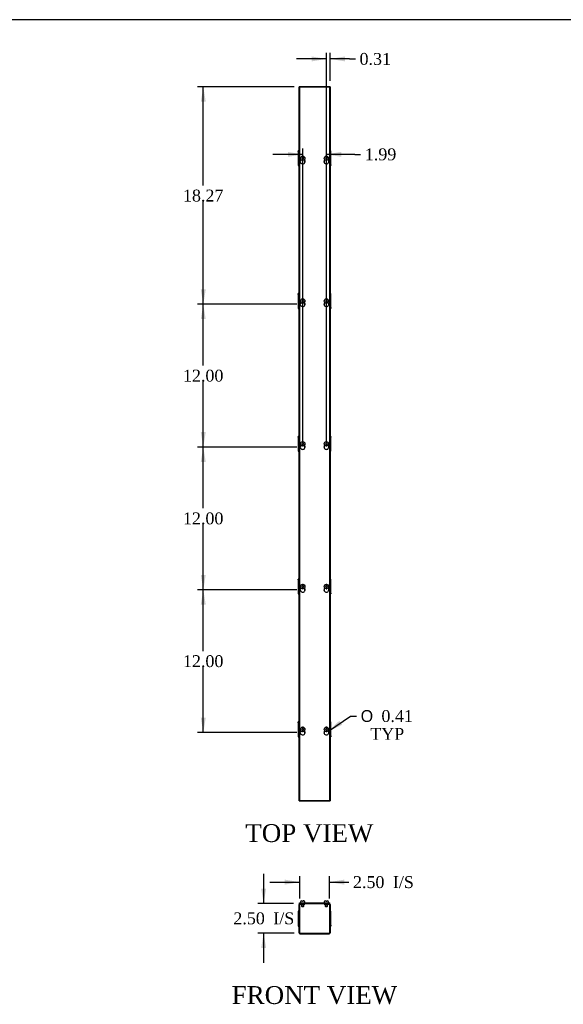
# Model space of a CAD drawing. Header units: inches. Extents: x 1 to 240, y -1 to 159.
# Tile 3 of 9: x 75 to 120, y 76 to 159. Entities that reach past the tile are written whole.
import ezdxf
from ezdxf.enums import TextEntityAlignment as Align

# ---------------------------------------------------------------- set-up
doc = ezdxf.new("R2010")
doc.units = ezdxf.units.IN
doc.header["$MEASUREMENT"] = 0
for name, color, linetype in [('COM56308-1', 7, 'Continuous'), ('COM70721-5', 7, 'Continuous'), ('Default', 7, 'Continuous'), ('SCS19515', 7, 'Continuous')]:
    doc.layers.add(name, color=color, linetype=linetype)
doc.styles.add('SEACAD_Solid_Edge_ANSI1_Symbols', font='txt')
doc.styles.add('SEACAD_Times_New_Roman', font='times.ttf')
doc.dimstyles.new('HAMMOND_(STH_-_240x160)', dxfattribs={"dimtxt": 1, "dimasz": 1.25, "dimexe": 0.5, "dimexo": 0.5, "dimgap": 0.25, "dimtad": 0, "dimtih": 1, "dimtoh": 1, "dimzin": 0, "dimdsep": 46, "dimtxsty": 'SEACAD_Times_New_Roman', "dimblk1": '_SE_FILLED', "dimblk2": '_SE_FILLED', "dimsah": 1, "dimcen": 0.5, "dimadec": 0, "dimazin": 0, "dimtfac": 0.8, "dimtofl": 0, "dimtmove": 1, "dimatfit": 3, "dimfxl": 1, "dimtolj": 1, "dimtzin": 0, "dimarcsym": 0})

# ---------------------------------------------------------------- blocks, each defined once
blk = doc.blocks.new('SE')
at = {"layer": 'COM56308-1', "color": 7, "linetype": 'Continuous'}
for p, q in [((98.088, 84.978), (100.639, 84.978)), ((98.088, 84.921), (98.088, 84.978)), ((98.088, 84.921), (98.143, 84.921)), ((98.307, 84.921), (100.421, 84.921)), ((100.585, 84.921), (100.639, 84.921)), ((100.639, 84.921), (100.639, 84.978))]:
    blk.add_line(p, q, dxfattribs=at)
at = {"layer": 'COM70721-5', "color": 7, "linetype": 'Continuous'}
for p, q in [((98.057, 82.45), (98.057, 84.835)), ((98.114, 82.45), (98.114, 84.835)), ((98.143, 84.921), (98.307, 84.921)), ((98.143, 84.864), (98.307, 84.864)), ((98.307, 84.864), (98.307, 84.921)), ((98.307, 84.864), (98.557, 84.864)), ((98.557, 84.864), (98.557, 84.921)), ((100.171, 84.921), (100.171, 84.864)), ((100.171, 84.864), (100.421, 84.864)), ((100.421, 84.921), (100.585, 84.921)), ((100.421, 84.864), (100.421, 84.921)), ((100.421, 84.864), (100.585, 84.864)), ((100.614, 84.835), (100.614, 82.45)), ((100.671, 84.835), (100.671, 82.45)), ((97.985, 84.264), (97.985, 84.202)), ((98.057, 84.264), (97.985, 84.264)), ((97.985, 84.202), (98.057, 84.202)), ((97.985, 84.202), (97.985, 84.042)), ((97.985, 84.042), (98.057, 84.042)), ((97.985, 84.042), (97.985, 84.039)), ((97.985, 84.039), (98.057, 84.039)), ((97.985, 84.039), (97.985, 83.705)), ((97.985, 83.705), (98.057, 83.705)), ((97.985, 83.705), (97.985, 83.58)), ((100.743, 84.264), (100.671, 84.264)), ((100.743, 84.202), (100.671, 84.202)), ((100.743, 84.042), (100.671, 84.042)), ((100.743, 84.039), (100.671, 84.039)), ((100.743, 83.705), (100.671, 83.705)), ((100.743, 84.202), (100.743, 84.264)), ((100.743, 84.042), (100.743, 84.202)), ((100.743, 84.039), (100.743, 84.042)), ((100.743, 83.705), (100.743, 84.039)), ((100.743, 83.58), (100.743, 83.705)), ((97.985, 83.58), (98.057, 83.58)), ((97.985, 83.58), (97.985, 83.247)), ((97.985, 83.247), (98.057, 83.247)), ((97.985, 83.247), (97.985, 83.243)), ((97.985, 83.243), (98.057, 83.243)), ((97.985, 83.243), (97.985, 83.084)), ((97.985, 83.084), (98.057, 83.084)), ((97.985, 83.084), (97.985, 83.021)), ((97.985, 83.021), (98.057, 83.021)), ((100.743, 83.58), (100.671, 83.58)), ((100.743, 83.247), (100.671, 83.247)), ((100.743, 83.243), (100.671, 83.243)), ((100.743, 83.084), (100.671, 83.084)), ((100.671, 83.021), (100.743, 83.021)), ((100.743, 83.247), (100.743, 83.58)), ((100.743, 83.243), (100.743, 83.247)), ((100.743, 83.084), (100.743, 83.243)), ((100.743, 83.084), (100.743, 83.021)), ((98.143, 82.421), (100.585, 82.421)), ((98.143, 82.364), (100.585, 82.364))]:
    blk.add_line(p, q, dxfattribs=at)
for centre, radius, start, end in [((98.143, 84.835), 0.086, 90, 180), ((98.143, 84.835), 0.029, 90, 180), ((100.585, 84.835), 0.086, 0, 90), ((100.585, 84.835), 0.029, 0, 90), ((98.143, 82.45), 0.086, 180, 270), ((98.143, 82.45), 0.029, 180, 270), ((100.585, 82.45), 0.086, 270, 0), ((100.585, 82.45), 0.029, 270, 0)]:
    blk.add_arc(centre, radius, start, end, dxfattribs=at)
at = {"layer": 'SCS19515', "color": 7, "linetype": 'Continuous'}
for p, q in [((98.182, 85.063), (98.182, 85.003)), ((98.272, 85.153), (98.339, 85.153)), ((98.274, 84.864), (98.274, 84.696)), ((98.464, 84.696), (98.274, 84.696)), ((98.274, 84.696), (98.304, 84.666)), ((98.304, 84.666), (98.434, 84.666)), ((98.339, 85.153), (98.339, 85.078)), ((98.399, 85.078), (98.339, 85.078)), ((98.467, 85.153), (98.399, 85.153)), ((98.399, 85.078), (98.399, 85.153)), ((98.434, 84.666), (98.464, 84.696)), ((98.464, 84.696), (98.464, 84.864)), ((98.557, 85.003), (98.557, 85.063)), ((100.171, 85.063), (100.171, 85.003)), ((100.261, 85.153), (100.328, 85.153)), ((100.263, 84.864), (100.263, 84.696)), ((100.453, 84.696), (100.263, 84.696)), ((100.263, 84.696), (100.293, 84.666)), ((100.293, 84.666), (100.423, 84.666)), ((100.328, 85.153), (100.328, 85.078)), ((100.388, 85.078), (100.328, 85.078)), ((100.388, 85.153), (100.456, 85.153)), ((100.388, 85.078), (100.388, 85.153)), ((100.423, 84.666), (100.453, 84.696)), ((100.453, 84.696), (100.453, 84.864)), ((100.546, 85.003), (100.546, 85.063))]:
    blk.add_line(p, q, dxfattribs=at)
for centre, radius, start, end in [((98.272, 85.063), 0.09, 90, 180), ((98.207, 85.003), 0.025, 180, 270), ((98.467, 85.063), 0.09, 0, 90), ((98.532, 85.003), 0.025, 270, 0), ((100.261, 85.063), 0.09, 90, 180), ((100.196, 85.003), 0.025, 180, 270), ((100.456, 85.063), 0.09, 0, 90), ((100.521, 85.003), 0.025, 270, 0)]:
    blk.add_arc(centre, radius, start, end, dxfattribs=at)
blk = doc.blocks.new('SE1')
at = {"layer": 'COM56308-1', "color": 7, "linetype": 'Continuous'}
for p, q in [((98.088, 153.526), (98.088, 93.589)), ((100.639, 153.526), (98.088, 153.526)), ((100.639, 93.589), (100.639, 153.526)), ((98.088, 93.589), (100.639, 93.589))]:
    blk.add_line(p, q, dxfattribs=at)
for centre in [(98.369, 147.286), (100.358, 147.286), (98.369, 135.286), (100.358, 135.286), (98.369, 123.286), (100.358, 123.286), (98.369, 111.286), (100.358, 111.286), (98.369, 99.286), (100.358, 99.286)]:
    blk.add_arc(centre, 0.203, 133.55107, 46.44893, dxfattribs=at)
at = {"layer": 'COM70721-5', "color": 7, "linetype": 'Continuous'}
for p, q in [((98.057, 93.558), (98.057, 153.558)), ((98.143, 153.558), (98.057, 153.558)), ((98.307, 153.558), (98.143, 153.558)), ((100.421, 153.558), (98.307, 153.558)), ((98.307, 153.526), (98.307, 153.558)), ((100.585, 153.558), (100.421, 153.558)), ((100.421, 153.558), (100.421, 153.526)), ((100.671, 153.558), (100.585, 153.558)), ((100.671, 153.558), (100.671, 93.558)), ((97.985, 148.117), (97.985, 148.179)), ((98.057, 148.179), (97.985, 148.179)), ((100.743, 148.179), (100.671, 148.179)), ((100.743, 148.117), (100.743, 148.179)), ((97.985, 148.117), (98.057, 148.117)), ((97.985, 148.117), (97.985, 147.957)), ((97.985, 147.957), (98.057, 147.957)), ((97.985, 147.957), (97.985, 147.954)), ((97.985, 147.954), (98.057, 147.954)), ((97.985, 147.954), (97.985, 147.62)), ((97.985, 147.62), (98.057, 147.62)), ((97.985, 147.62), (97.985, 147.495)), ((97.985, 147.495), (98.057, 147.495)), ((97.985, 147.495), (97.985, 147.162)), ((98.557, 147.208), (98.557, 147.364)), ((100.171, 147.364), (100.171, 147.208)), ((100.743, 148.117), (100.671, 148.117)), ((100.743, 147.957), (100.671, 147.957)), ((100.743, 147.954), (100.671, 147.954)), ((100.743, 147.62), (100.671, 147.62)), ((100.743, 147.495), (100.671, 147.495)), ((100.743, 147.957), (100.743, 148.117)), ((100.743, 147.954), (100.743, 147.957)), ((100.743, 147.62), (100.743, 147.954)), ((100.743, 147.495), (100.743, 147.62)), ((100.743, 147.162), (100.743, 147.495)), ((97.985, 147.162), (98.057, 147.162)), ((97.985, 147.162), (97.985, 147.158)), ((97.985, 147.158), (98.057, 147.158)), ((97.985, 147.158), (97.985, 146.999)), ((97.985, 146.999), (98.057, 146.999)), ((97.985, 146.999), (97.985, 146.936)), ((97.985, 146.936), (98.057, 146.936)), ((100.743, 147.162), (100.671, 147.162)), ((100.743, 147.158), (100.671, 147.158)), ((100.743, 146.999), (100.671, 146.999)), ((100.671, 146.936), (100.743, 146.936)), ((100.743, 147.158), (100.743, 147.162)), ((100.743, 146.999), (100.743, 147.158)), ((100.743, 146.999), (100.743, 146.936)), ((97.985, 136.117), (97.985, 136.179)), ((98.057, 136.179), (97.985, 136.179)), ((97.985, 136.117), (98.057, 136.117)), ((97.985, 136.117), (97.985, 135.957)), ((97.985, 135.957), (98.057, 135.957)), ((97.985, 135.957), (97.985, 135.954)), ((97.985, 135.954), (98.057, 135.954)), ((97.985, 135.954), (97.985, 135.62)), ((100.743, 136.179), (100.671, 136.179)), ((100.743, 136.117), (100.671, 136.117)), ((100.743, 135.957), (100.671, 135.957)), ((100.743, 135.954), (100.671, 135.954)), ((100.743, 136.117), (100.743, 136.179)), ((100.743, 135.957), (100.743, 136.117)), ((100.743, 135.954), (100.743, 135.957)), ((100.743, 135.62), (100.743, 135.954)), ((97.985, 135.62), (98.057, 135.62)), ((97.985, 135.62), (97.985, 135.495)), ((97.985, 135.495), (98.057, 135.495)), ((97.985, 135.495), (97.985, 135.162)), ((97.985, 135.162), (98.057, 135.162)), ((97.985, 135.162), (97.985, 135.158)), ((97.985, 135.158), (98.057, 135.158)), ((97.985, 135.158), (97.985, 134.999)), ((97.985, 134.999), (98.057, 134.999)), ((97.985, 134.999), (97.985, 134.936)), ((97.985, 134.936), (98.057, 134.936)), ((98.557, 135.208), (98.557, 135.364)), ((100.171, 135.364), (100.171, 135.208)), ((100.743, 135.62), (100.671, 135.62)), ((100.743, 135.495), (100.671, 135.495)), ((100.743, 135.162), (100.671, 135.162)), ((100.743, 135.158), (100.671, 135.158)), ((100.743, 134.999), (100.671, 134.999)), ((100.671, 134.936), (100.743, 134.936)), ((100.743, 135.495), (100.743, 135.62)), ((100.743, 135.162), (100.743, 135.495)), ((100.743, 135.158), (100.743, 135.162)), ((100.743, 134.999), (100.743, 135.158)), ((100.743, 134.999), (100.743, 134.936)), ((97.985, 124.117), (97.985, 124.179)), ((98.057, 124.179), (97.985, 124.179)), ((100.743, 124.179), (100.671, 124.179)), ((100.743, 124.179), (100.743, 124.117)), ((97.985, 124.117), (98.057, 124.117)), ((97.985, 124.117), (97.985, 123.957)), ((97.985, 123.957), (98.057, 123.957)), ((97.985, 123.957), (97.985, 123.954)), ((97.985, 123.954), (98.057, 123.954)), ((97.985, 123.954), (97.985, 123.62)), ((97.985, 123.62), (98.057, 123.62)), ((97.985, 123.62), (97.985, 123.495)), ((97.985, 123.495), (98.057, 123.495)), ((97.985, 123.495), (97.985, 123.162)), ((98.557, 123.208), (98.557, 123.364)), ((100.171, 123.364), (100.171, 123.208)), ((100.743, 124.117), (100.671, 124.117)), ((100.743, 123.957), (100.671, 123.957)), ((100.743, 123.954), (100.671, 123.954)), ((100.743, 123.62), (100.671, 123.62)), ((100.743, 123.495), (100.671, 123.495)), ((100.743, 123.957), (100.743, 124.117)), ((100.743, 123.954), (100.743, 123.957)), ((100.743, 123.62), (100.743, 123.954)), ((100.743, 123.495), (100.743, 123.62)), ((100.743, 123.162), (100.743, 123.495)), ((97.985, 123.162), (98.057, 123.162)), ((97.985, 123.162), (97.985, 123.158)), ((97.985, 123.158), (98.057, 123.158)), ((97.985, 123.158), (97.985, 122.999)), ((97.985, 122.999), (98.057, 122.999)), ((97.985, 122.999), (97.985, 122.936)), ((97.985, 122.936), (98.057, 122.936)), ((100.743, 123.162), (100.671, 123.162)), ((100.743, 123.158), (100.671, 123.158)), ((100.743, 122.999), (100.671, 122.999)), ((100.671, 122.936), (100.743, 122.936)), ((100.743, 123.158), (100.743, 123.162)), ((100.743, 122.999), (100.743, 123.158)), ((100.743, 122.936), (100.743, 122.999)), ((97.985, 112.117), (97.985, 112.179)), ((98.057, 112.179), (97.985, 112.179)), ((97.985, 112.117), (98.057, 112.117)), ((97.985, 112.117), (97.985, 111.957)), ((97.985, 111.957), (98.057, 111.957)), ((97.985, 111.957), (97.985, 111.954)), ((97.985, 111.954), (98.057, 111.954)), ((97.985, 111.954), (97.985, 111.62)), ((100.743, 112.179), (100.671, 112.179)), ((100.743, 112.117), (100.671, 112.117)), ((100.743, 111.957), (100.671, 111.957)), ((100.743, 111.954), (100.671, 111.954)), ((100.743, 112.117), (100.743, 112.179)), ((100.743, 111.957), (100.743, 112.117)), ((100.743, 111.954), (100.743, 111.957)), ((100.743, 111.62), (100.743, 111.954)), ((97.985, 111.62), (98.057, 111.62)), ((97.985, 111.62), (97.985, 111.495)), ((97.985, 111.495), (98.057, 111.495)), ((97.985, 111.495), (97.985, 111.162)), ((97.985, 111.162), (98.057, 111.162)), ((97.985, 111.162), (97.985, 111.158)), ((97.985, 111.158), (98.057, 111.158)), ((97.985, 111.158), (97.985, 110.999)), ((97.985, 110.999), (98.057, 110.999)), ((97.985, 110.999), (97.985, 110.936)), ((97.985, 110.936), (98.057, 110.936)), ((98.557, 111.208), (98.557, 111.364)), ((100.171, 111.364), (100.171, 111.208)), ((100.743, 111.62), (100.671, 111.62)), ((100.743, 111.495), (100.671, 111.495)), ((100.743, 111.162), (100.671, 111.162)), ((100.743, 111.158), (100.671, 111.158)), ((100.743, 110.999), (100.671, 110.999)), ((100.671, 110.936), (100.743, 110.936)), ((100.743, 111.495), (100.743, 111.62)), ((100.743, 111.162), (100.743, 111.495)), ((100.743, 111.158), (100.743, 111.162)), ((100.743, 110.999), (100.743, 111.158)), ((100.743, 110.999), (100.743, 110.936)), ((97.985, 100.117), (97.985, 100.179)), ((98.057, 100.179), (97.985, 100.179)), ((100.743, 100.179), (100.671, 100.179)), ((100.743, 100.117), (100.743, 100.179)), ((97.985, 100.117), (98.057, 100.117)), ((97.985, 100.117), (97.985, 99.957)), ((97.985, 99.957), (98.057, 99.957)), ((97.985, 99.957), (97.985, 99.954)), ((97.985, 99.954), (98.057, 99.954)), ((97.985, 99.954), (97.985, 99.62)), ((97.985, 99.62), (98.057, 99.62)), ((97.985, 99.62), (97.985, 99.495)), ((97.985, 99.495), (98.057, 99.495)), ((97.985, 99.495), (97.985, 99.162)), ((98.557, 99.208), (98.557, 99.364)), ((100.171, 99.364), (100.171, 99.208)), ((100.743, 100.117), (100.671, 100.117)), ((100.743, 99.957), (100.671, 99.957)), ((100.743, 99.954), (100.671, 99.954)), ((100.743, 99.62), (100.671, 99.62)), ((100.743, 99.495), (100.671, 99.495)), ((100.743, 99.957), (100.743, 100.117)), ((100.743, 99.954), (100.743, 99.957)), ((100.743, 99.62), (100.743, 99.954)), ((100.743, 99.495), (100.743, 99.62)), ((100.743, 99.162), (100.743, 99.495)), ((97.985, 99.162), (98.057, 99.162)), ((97.985, 99.162), (97.985, 99.158)), ((97.985, 99.158), (98.057, 99.158)), ((97.985, 99.158), (97.985, 98.999)), ((97.985, 98.999), (98.057, 98.999)), ((97.985, 98.999), (97.985, 98.936)), ((97.985, 98.936), (98.057, 98.936)), ((100.743, 99.162), (100.671, 99.162)), ((100.743, 99.158), (100.671, 99.158)), ((100.743, 98.999), (100.671, 98.999)), ((100.671, 98.936), (100.743, 98.936)), ((100.743, 99.158), (100.743, 99.162)), ((100.743, 98.999), (100.743, 99.158)), ((100.743, 98.999), (100.743, 98.936)), ((98.057, 93.558), (98.143, 93.558)), ((98.143, 93.558), (98.307, 93.558)), ((98.307, 93.558), (98.307, 93.589)), ((98.307, 93.558), (100.421, 93.558)), ((100.421, 93.589), (100.421, 93.558)), ((100.421, 93.558), (100.585, 93.558)), ((100.585, 93.558), (100.671, 93.558))]:
    blk.add_line(p, q, dxfattribs=at)
at = {"layer": 'SCS19515', "color": 7, "linetype": 'Continuous'}
for p, q in [((98.29, 147.558), (98.339, 147.607)), ((98.339, 147.509), (98.29, 147.558)), ((98.339, 147.742), (98.339, 147.65)), ((98.339, 147.65), (98.339, 147.607)), ((98.339, 147.509), (98.339, 147.465)), ((98.339, 147.465), (98.339, 147.374)), ((98.399, 147.65), (98.399, 147.742)), ((98.399, 147.607), (98.399, 147.65)), ((98.399, 147.607), (98.448, 147.558)), ((98.448, 147.558), (98.399, 147.509)), ((98.399, 147.465), (98.399, 147.509)), ((98.399, 147.374), (98.399, 147.465)), ((100.279, 147.558), (100.328, 147.607)), ((100.328, 147.509), (100.279, 147.558)), ((100.328, 147.742), (100.328, 147.65)), ((100.328, 147.65), (100.328, 147.607)), ((100.328, 147.509), (100.328, 147.465)), ((100.328, 147.465), (100.328, 147.374)), ((100.388, 147.65), (100.388, 147.742)), ((100.388, 147.607), (100.388, 147.65)), ((100.388, 147.607), (100.437, 147.558)), ((100.437, 147.558), (100.388, 147.509)), ((100.388, 147.465), (100.388, 147.509)), ((100.388, 147.374), (100.388, 147.465)), ((98.339, 135.742), (98.339, 135.65)), ((98.399, 135.65), (98.399, 135.742)), ((100.328, 135.742), (100.328, 135.65)), ((100.388, 135.65), (100.388, 135.742)), ((98.29, 135.558), (98.339, 135.607)), ((98.339, 135.509), (98.29, 135.558)), ((98.339, 135.65), (98.339, 135.607)), ((98.339, 135.509), (98.339, 135.465)), ((98.339, 135.465), (98.339, 135.374)), ((98.399, 135.607), (98.399, 135.65)), ((98.399, 135.607), (98.448, 135.558)), ((98.448, 135.558), (98.399, 135.509)), ((98.399, 135.465), (98.399, 135.509)), ((98.399, 135.374), (98.399, 135.465)), ((100.279, 135.558), (100.328, 135.607)), ((100.328, 135.509), (100.279, 135.558)), ((100.328, 135.65), (100.328, 135.607)), ((100.328, 135.509), (100.328, 135.465)), ((100.328, 135.465), (100.328, 135.374)), ((100.388, 135.607), (100.388, 135.65)), ((100.388, 135.607), (100.437, 135.558)), ((100.437, 135.558), (100.388, 135.509)), ((100.388, 135.465), (100.388, 135.509)), ((100.388, 135.374), (100.388, 135.465)), ((98.29, 123.558), (98.339, 123.607)), ((98.339, 123.509), (98.29, 123.558)), ((98.339, 123.742), (98.339, 123.65)), ((98.339, 123.65), (98.339, 123.607)), ((98.339, 123.509), (98.339, 123.465)), ((98.339, 123.465), (98.339, 123.374)), ((98.399, 123.65), (98.399, 123.742)), ((98.399, 123.607), (98.399, 123.65)), ((98.399, 123.607), (98.448, 123.558)), ((98.448, 123.558), (98.399, 123.509)), ((98.399, 123.465), (98.399, 123.509)), ((98.399, 123.374), (98.399, 123.465)), ((100.279, 123.558), (100.328, 123.607)), ((100.328, 123.509), (100.279, 123.558)), ((100.328, 123.742), (100.328, 123.65)), ((100.328, 123.65), (100.328, 123.607)), ((100.328, 123.509), (100.328, 123.465)), ((100.328, 123.465), (100.328, 123.374)), ((100.388, 123.65), (100.388, 123.742)), ((100.388, 123.607), (100.388, 123.65)), ((100.388, 123.607), (100.437, 123.558)), ((100.437, 123.558), (100.388, 123.509)), ((100.388, 123.465), (100.388, 123.509)), ((100.388, 123.374), (100.388, 123.465)), ((98.339, 111.742), (98.339, 111.65)), ((98.399, 111.65), (98.399, 111.742)), ((100.328, 111.742), (100.328, 111.65)), ((100.388, 111.65), (100.388, 111.742)), ((98.29, 111.558), (98.339, 111.607)), ((98.339, 111.509), (98.29, 111.558)), ((98.339, 111.65), (98.339, 111.607)), ((98.339, 111.509), (98.339, 111.465)), ((98.339, 111.465), (98.339, 111.374)), ((98.399, 111.607), (98.399, 111.65)), ((98.399, 111.607), (98.448, 111.558)), ((98.448, 111.558), (98.399, 111.509)), ((98.399, 111.465), (98.399, 111.509)), ((98.399, 111.374), (98.399, 111.465)), ((100.279, 111.558), (100.328, 111.607)), ((100.328, 111.509), (100.279, 111.558)), ((100.328, 111.65), (100.328, 111.607)), ((100.328, 111.509), (100.328, 111.465)), ((100.328, 111.465), (100.328, 111.374)), ((100.388, 111.607), (100.388, 111.65)), ((100.388, 111.607), (100.437, 111.558)), ((100.437, 111.558), (100.388, 111.509)), ((100.388, 111.465), (100.388, 111.509)), ((100.388, 111.374), (100.388, 111.465)), ((98.29, 99.558), (98.339, 99.607)), ((98.339, 99.509), (98.29, 99.558)), ((98.339, 99.742), (98.339, 99.65)), ((98.339, 99.65), (98.339, 99.607)), ((98.339, 99.509), (98.339, 99.465)), ((98.339, 99.465), (98.339, 99.374)), ((98.399, 99.65), (98.399, 99.742)), ((98.399, 99.607), (98.399, 99.65)), ((98.399, 99.607), (98.448, 99.558)), ((98.448, 99.558), (98.399, 99.509)), ((98.399, 99.465), (98.399, 99.509)), ((98.399, 99.374), (98.399, 99.465)), ((100.279, 99.558), (100.328, 99.607)), ((100.328, 99.509), (100.279, 99.558)), ((100.328, 99.742), (100.328, 99.65)), ((100.328, 99.65), (100.328, 99.607)), ((100.328, 99.509), (100.328, 99.465)), ((100.328, 99.465), (100.328, 99.374)), ((100.388, 99.65), (100.388, 99.742)), ((100.388, 99.607), (100.388, 99.65)), ((100.388, 99.607), (100.437, 99.558)), ((100.437, 99.558), (100.388, 99.509)), ((100.388, 99.465), (100.388, 99.509)), ((100.388, 99.374), (100.388, 99.465))]:
    blk.add_line(p, q, dxfattribs=at)
for centre in [(98.369, 147.558), (100.358, 147.558), (98.369, 135.558), (100.358, 135.558), (98.369, 123.558), (100.358, 123.558), (98.369, 111.558), (100.358, 111.558), (98.369, 99.558), (100.358, 99.558)]:
    blk.add_circle(centre, 0.187, dxfattribs=at)
for centre, start, end in [((98.369, 147.558), 80.73033, 99.26967), ((98.369, 147.558), 260.73033, 279.26967), ((100.358, 147.558), 80.73033, 99.26967), ((100.358, 147.558), 260.73033, 279.26967), ((98.369, 135.558), 80.73033, 99.26967), ((100.358, 135.558), 80.73033, 99.26967), ((98.369, 135.558), 260.73033, 279.26967), ((100.358, 135.558), 260.73033, 279.26967), ((98.369, 123.558), 80.73033, 99.26967), ((98.369, 123.558), 260.73033, 279.26967), ((100.358, 123.558), 80.73033, 99.26967), ((100.358, 123.558), 260.73033, 279.26967), ((98.369, 111.558), 80.73033, 99.26967), ((100.358, 111.558), 80.73033, 99.26967), ((98.369, 111.558), 260.73033, 279.26967), ((100.358, 111.558), 260.73033, 279.26967), ((98.369, 99.558), 80.73033, 99.26967), ((98.369, 99.558), 260.73033, 279.26967), ((100.358, 99.558), 80.73033, 99.26967), ((100.358, 99.558), 260.73033, 279.26967)]:
    blk.add_arc(centre, 0.186, start, end, dxfattribs=at)
blk = doc.blocks.new('DMBLK583')
at = {"layer": 'Default', "linetype": 'Continuous', "transparency": 16777216}
for points in [[(96.864, 86.924), (96.864, 86.508), (98.114, 86.716)], [(101.864, 86.924), (100.614, 86.716), (101.864, 86.508)]]:
    blk.add_hatch(color=7, dxfattribs=at).paths.add_polyline_path(points)
at = {"layer": 'Default', "color": 7, "linetype": 'Continuous', "transparency": 16777216}
for p, q in [((98.114, 85.335), (98.114, 87.216)), ((100.614, 85.335), (100.614, 87.216)), ((95.614, 86.716), (98.114, 86.716)), ((100.614, 86.716), (101.74, 86.716)), ((101.74, 86.716), (102.24, 86.716))]:
    blk.add_line(p, q, dxfattribs=at)
at = {"layer": 'Default', "color": 7, "linetype": 'Continuous', "transparency": 16777216, "style": 'SEACAD_Times_New_Roman'}
for s, p in [('2.50', (102.59, 87.216)), ('I/S', (105.944, 87.216))]:
    blk.add_text(s, height=1, dxfattribs=at).set_placement(p, align=Align.TOP_LEFT)
blk = doc.blocks.new('_SE_FILLED')
at = {"color": 0}
blk.add_line((0, 0), (-1, 0), dxfattribs=at)
blk.add_solid([(0, 0), (-1, -0.1665), (-1, 0.1665), (0, 0)], dxfattribs=at)
blk = doc.blocks.new('DMBLK584')
at = {"layer": 'Default', "linetype": 'Continuous', "transparency": 16777216}
for points in [[(94.876, 86.171), (95.084, 84.921), (95.292, 86.171)], [(94.876, 81.171), (95.292, 81.171), (95.084, 82.421)]]:
    blk.add_hatch(color=7, dxfattribs=at).paths.add_polyline_path(points)
at = {"layer": 'Default', "color": 7, "linetype": 'Continuous', "transparency": 16777216}
for p, q in [((95.084, 87.421), (95.084, 84.921)), ((97.588, 84.921), (94.584, 84.921)), ((97.643, 82.421), (94.584, 82.421)), ((95.084, 82.421), (95.084, 79.921))]:
    blk.add_line(p, q, dxfattribs=at)
at = {"layer": 'Default', "color": 7, "linetype": 'Continuous', "transparency": 16777216, "style": 'SEACAD_Times_New_Roman'}
for s, p in [('2.50', (92.542, 84.171)), ('I/S', (95.896, 84.171))]:
    blk.add_text(s, height=1, dxfattribs=at).set_placement(p, align=Align.TOP_LEFT)
blk = doc.blocks.new('DMBLK587')
at = {"layer": 'Default', "linetype": 'Continuous', "transparency": 16777216}
for points in [[(89.805, 110.036), (90.222, 110.036), (90.014, 111.286)], [(89.805, 100.536), (90.014, 99.286), (90.222, 100.536)]]:
    blk.add_hatch(color=7, dxfattribs=at).paths.add_polyline_path(points)
at = {"layer": 'Default', "color": 7, "linetype": 'Continuous', "transparency": 16777216}
for p, q in [((97.869, 111.286), (89.514, 111.286)), ((90.014, 106.136), (90.014, 111.286)), ((90.014, 99.286), (90.014, 104.786)), ((97.869, 99.286), (89.514, 99.286))]:
    blk.add_line(p, q, dxfattribs=at)
at = {"layer": 'Default', "color": 7, "linetype": 'Continuous', "transparency": 16777216, "style": 'SEACAD_Times_New_Roman'}
blk.add_text('12.00', height=1, dxfattribs=at).set_placement((88.307, 105.786), align=Align.TOP_LEFT)
blk = doc.blocks.new('DMBLK588')
at = {"layer": 'Default', "linetype": 'Continuous', "transparency": 16777216}
for points in [[(99.108, 156.115), (99.108, 155.698), (100.358, 155.907)], [(101.921, 156.115), (100.671, 155.907), (101.921, 155.698)]]:
    blk.add_hatch(color=7, dxfattribs=at).paths.add_polyline_path(points)
at = {"layer": 'Default', "color": 7, "linetype": 'Continuous', "transparency": 16777216}
for p, q in [((100.358, 155.907), (97.858, 155.907)), ((100.358, 123.786), (100.358, 156.407)), ((100.671, 154.058), (100.671, 156.407)), ((102.292, 155.907), (100.671, 155.907)), ((102.292, 155.907), (102.792, 155.907))]:
    blk.add_line(p, q, dxfattribs=at)
at = {"layer": 'Default', "color": 7, "linetype": 'Continuous', "transparency": 16777216, "style": 'SEACAD_Times_New_Roman'}
blk.add_text('0.31', height=1, dxfattribs=at).set_placement((103.142, 156.407), align=Align.TOP_LEFT)
blk = doc.blocks.new('DMBLK589')
at = {"layer": 'Default', "linetype": 'Continuous', "transparency": 16777216}
for points in [[(97.119, 148.091), (97.119, 147.675), (98.369, 147.883)], [(101.608, 148.091), (100.358, 147.883), (101.608, 147.675)]]:
    blk.add_hatch(color=7, dxfattribs=at).paths.add_polyline_path(points)
at = {"layer": 'Default', "color": 7, "linetype": 'Continuous', "transparency": 16777216}
for p, q in [((98.369, 123.786), (98.369, 148.383)), ((100.358, 123.786), (100.358, 148.383)), ((98.369, 147.883), (95.869, 147.883)), ((102.736, 147.883), (100.358, 147.883)), ((102.736, 147.883), (103.236, 147.883))]:
    blk.add_line(p, q, dxfattribs=at)
at = {"layer": 'Default', "color": 7, "linetype": 'Continuous', "transparency": 16777216, "style": 'SEACAD_Times_New_Roman'}
blk.add_text('1.99', height=1, dxfattribs=at).set_placement((103.586, 148.383), align=Align.TOP_LEFT)
blk = doc.blocks.new('DMBLK590')
at = {"layer": 'Default', "linetype": 'Continuous', "transparency": 16777216}
blk.add_hatch(color=7, dxfattribs=at).paths.add_polyline_path([(101.44, 100.277), (100.526, 99.4), (101.676, 99.933)])
at = {"layer": 'Default', "color": 7, "linetype": 'Continuous', "transparency": 16777216}
for p, q in [((100.526, 99.4), (102.392, 100.675)), ((102.392, 100.675), (102.892, 100.675))]:
    blk.add_line(p, q, dxfattribs=at)
for s, style, p in [('O', 'SEACAD_Solid_Edge_ANSI1_Symbols', (103.242, 101.175)), ('0.41', 'SEACAD_Times_New_Roman', (104.982, 101.175)), ('TYP', 'SEACAD_Times_New_Roman', (104.041, 99.675))]:
    blk.add_text(s, height=1, dxfattribs=dict(at, style=style)).set_placement(p, align=Align.TOP_LEFT)
blk = doc.blocks.new('DMBLK601')
at = {"layer": 'Default', "linetype": 'Continuous', "transparency": 16777216}
for points in [[(89.805, 122.036), (90.222, 122.036), (90.014, 123.286)], [(89.805, 112.536), (90.014, 111.286), (90.222, 112.536)]]:
    blk.add_hatch(color=7, dxfattribs=at).paths.add_polyline_path(points)
at = {"layer": 'Default', "color": 7, "linetype": 'Continuous', "transparency": 16777216}
for p, q in [((97.869, 123.286), (89.514, 123.286)), ((90.014, 118.136), (90.014, 123.286)), ((90.014, 111.286), (90.014, 116.786)), ((97.869, 111.286), (89.514, 111.286))]:
    blk.add_line(p, q, dxfattribs=at)
at = {"layer": 'Default', "color": 7, "linetype": 'Continuous', "transparency": 16777216, "style": 'SEACAD_Times_New_Roman'}
blk.add_text('12.00', height=1, dxfattribs=at).set_placement((88.307, 117.786), align=Align.TOP_LEFT)
blk = doc.blocks.new('DMBLK602')
at = {"layer": 'Default', "linetype": 'Continuous', "transparency": 16777216}
for points in [[(89.805, 134.036), (90.222, 134.036), (90.014, 135.286)], [(89.805, 124.536), (90.014, 123.286), (90.222, 124.536)]]:
    blk.add_hatch(color=7, dxfattribs=at).paths.add_polyline_path(points)
at = {"layer": 'Default', "color": 7, "linetype": 'Continuous', "transparency": 16777216}
for p, q in [((97.869, 135.286), (89.514, 135.286)), ((90.014, 130.136), (90.014, 135.286)), ((90.014, 123.286), (90.014, 128.786)), ((97.869, 123.286), (89.514, 123.286))]:
    blk.add_line(p, q, dxfattribs=at)
at = {"layer": 'Default', "color": 7, "linetype": 'Continuous', "transparency": 16777216, "style": 'SEACAD_Times_New_Roman'}
blk.add_text('12.00', height=1, dxfattribs=at).set_placement((88.307, 129.786), align=Align.TOP_LEFT)
blk = doc.blocks.new('DMBLK603')
at = {"layer": 'Default', "linetype": 'Continuous', "transparency": 16777216}
for points in [[(89.805, 152.308), (90.222, 152.308), (90.014, 153.558)], [(89.805, 136.536), (90.014, 135.286), (90.222, 136.536)]]:
    blk.add_hatch(color=7, dxfattribs=at).paths.add_polyline_path(points)
at = {"layer": 'Default', "color": 7, "linetype": 'Continuous', "transparency": 16777216}
for p, q in [((97.643, 153.558), (89.514, 153.558)), ((90.014, 145.272), (90.014, 153.558)), ((90.014, 135.286), (90.014, 143.922)), ((97.869, 135.286), (89.514, 135.286))]:
    blk.add_line(p, q, dxfattribs=at)
at = {"layer": 'Default', "color": 7, "linetype": 'Continuous', "transparency": 16777216, "style": 'SEACAD_Times_New_Roman'}
blk.add_text('18.27', height=1, dxfattribs=at).set_placement((88.307, 144.922), align=Align.TOP_LEFT)
blk = doc.blocks.new('BORDER')
at = {"layer": 'Default', "color": 7, "linetype": 'Continuous'}
blk.add_line((0, 27.86), (-41.86, 27.86), dxfattribs=at)

msp = doc.modelspace()

# ---------------------------------------------------------------- block references
at = {"layer": 'Default', "color": 7, "xscale": 5.7, "yscale": 5.7, "zscale": 5.7}
msp.add_blockref('BORDER', (239.562, 0.401), dxfattribs=at)
at = {"layer": 'Default'}
for name in ['SE1', 'SE']:
    msp.add_blockref(name, (0, 0), dxfattribs=at)

# ---------------------------------------------------------------- texts
at = {"layer": 'Default', "color": 7, "linetype": 'Continuous', "style": 'SEACAD_Times_New_Roman'}
for s, p in [('TOP VIEW', (93.545, 91.586)), ('FRONT VIEW', (92.399, 77.972))]:
    msp.add_text(s, height=1.5, dxfattribs=at).set_placement(p, align=Align.TOP_LEFT)

# ---------------------------------------------------------------- dimensions: what is measured, and where the dimension line sits
at = {"layer": 'Default', "color": 7, "linetype": 'Continuous'}
for base, p1, p2, picture, middle in [((100.358, 155.907), (100.671, 153.558), (100.358, 123.286), 'DMBLK588', (102.792, 155.907)), ((98.369, 147.883), (100.358, 123.286), (98.369, 123.286), 'DMBLK589', (103.236, 147.883))]:
    dim = msp.add_linear_dim(base=base, p1=p1, p2=p2, text='\\A1;<>', dimstyle='HAMMOND_(STH_-_240x160)', dxfattribs=at)
    dim.commit()
    dim.dimension.update_dxf_attribs({"geometry": picture, "text_midpoint": middle, "dimtype": 160})
for base, p1, p2, text, picture, middle, dimtype in [((90.014, 153.558), (98.369, 135.286), (98.143, 153.558), '\\A1;<>', 'DMBLK603', (90.014, 144.422), 160), ((90.014, 123.286), (98.369, 123.286), (98.369, 135.286), '\\A1;<>', 'DMBLK602', (90.014, 129.286), 161), ((90.014, 111.286), (98.369, 111.286), (98.369, 123.286), '\\A1;<>', 'DMBLK601', (90.014, 117.286), 161), ((90.014, 99.286), (98.369, 99.286), (98.369, 111.286), '\\A1;<>', 'DMBLK587', (90.014, 105.286), 161), ((95.084, 82.421), (100.639, 84.921), (100.585, 82.421), '\\A1;<> I/S', 'DMBLK584', (95.084, 83.671), 160)]:
    dim = msp.add_linear_dim(base=base, p1=p1, p2=p2, angle=90, text=text, dimstyle='HAMMOND_(STH_-_240x160)', override={"dimtmove": 0}, dxfattribs=at)
    dim.commit()
    dim.dimension.update_dxf_attribs({"geometry": picture, "text_midpoint": middle, "dimtype": dimtype})
dim = msp.add_diameter_dim_2p(p1=(100.191, 99.171), p2=(100.526, 99.4), text='\\A1;<>\\PTYP', dimstyle='HAMMOND_(STH_-_240x160)', override={"dimtmove": 0}, dxfattribs=at)
dim.commit()
dim.dimension.update_dxf_attribs({"geometry": 'DMBLK590', "text_midpoint": (102.892, 100.675), "dimtype": 163})
dim = msp.add_linear_dim(base=(98.114, 86.716), p1=(98.114, 84.835), p2=(100.614, 84.835), angle=0, text='\\A1;<> I/S', dimstyle='HAMMOND_(STH_-_240x160)', dxfattribs=at)
dim.commit()
dim.dimension.update_dxf_attribs({"geometry": 'DMBLK583', "text_midpoint": (102.24, 86.716), "dimtype": 161})

doc.saveas('drawing.dxf')
